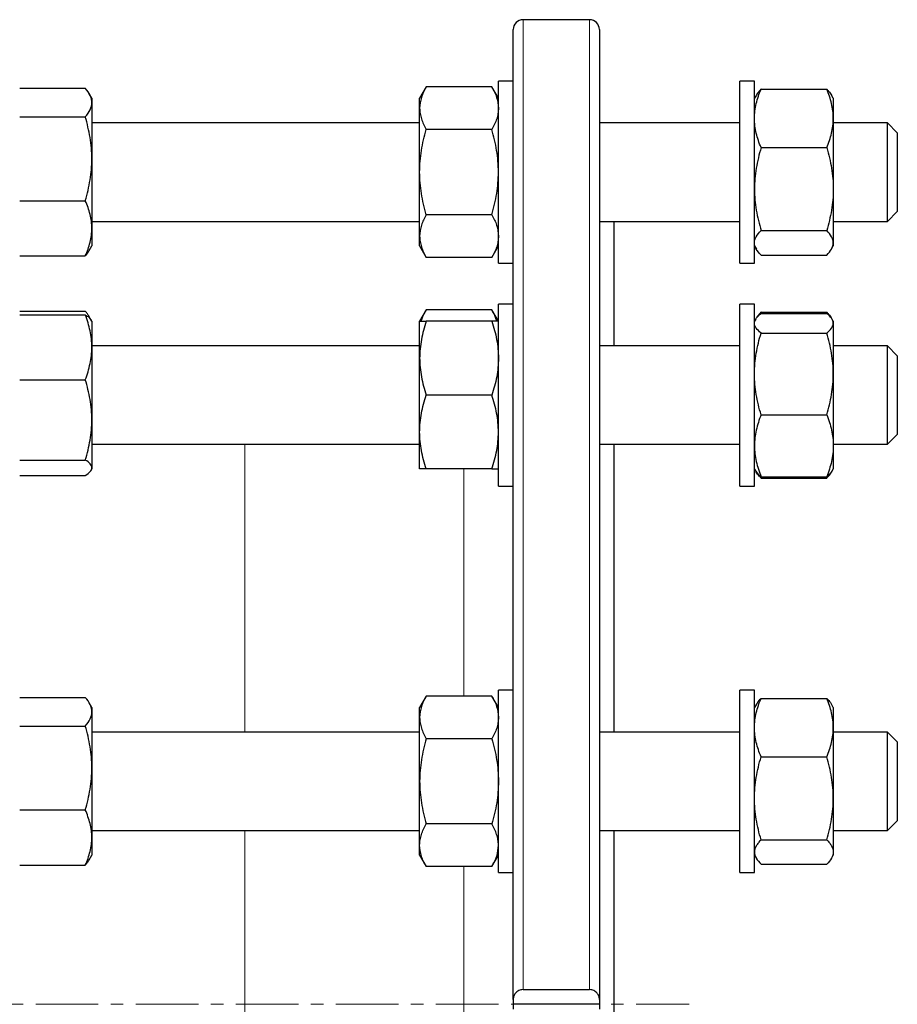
# Model space of a CAD drawing. Header units: millimetres. Extents: x 157 to 1087, y 67 to 925.
# Tile 9 of 9: x 909 to 1087, y 703 to 903. Entities that reach past the tile are written whole.
import ezdxf

# ---------------------------------------------------------------- set-up
doc = ezdxf.new("R2010")
doc.units = ezdxf.units.MM
doc.linetypes.add('CENTERX2', pattern=[20.32, 12.7, -2.54, 2.54, -2.54])
doc.layers.add('FORMAT', color=7, linetype='Continuous')

msp = doc.modelspace()

# ---------------------------------------------------------------- linework, layer by layer
at = {"color": 7, "linetype": 'Continuous', "lineweight": 25}
for p, q in [((1024.54, 902.88), (1011.04, 902.88)), ((1009.04, 703.88), (1009.04, 900.88)), ((1026.54, 900.88), (1026.54, 703.88)), ((1009.04, 890.42), (1006.04, 890.42)), ((1006.04, 855.84), (1006.04, 890.42)), ((1058.04, 890.42), (1055.04, 890.42)), ((1055.04, 853.42), (1055.04, 890.42)), ((1058.04, 853.42), (1058.04, 890.42)), ((908.82, 888.95), (922.14, 888.95)), ((991.38, 889.24), (990.04, 886.92)), ((1004.7, 889.24), (991.38, 889.24)), ((1006.04, 886.92), (1004.7, 889.24)), ((1059.38, 888.78), (1072.7, 888.78)), ((923.48, 886.92), (922.95, 887.84)), ((923.48, 886.92), (923.48, 886.05)), ((923.48, 886.05), (923.48, 874.63)), ((990.04, 884.91), (990.04, 886.92)), ((1058.42, 887.58), (1058.04, 886.92)), ((1074.04, 886.92), (1073.66, 887.58)), ((1074.04, 886.92), (1074.04, 882.83)), ((990.04, 871.92), (990.04, 884.91)), ((908.82, 883.15), (922.14, 883.15)), ((1074.04, 882.83), (1074.04, 868.47)), ((990.04, 881.92), (923.48, 881.92)), ((1004.7, 880.58), (991.38, 880.58)), ((1055.04, 881.92), (1026.54, 881.92)), ((1085.04, 881.92), (1074.04, 881.92)), ((1087.04, 879.92), (1085.04, 881.92)), ((1085.04, 878.28), (1085.04, 881.92)), ((1085.04, 861.92), (1085.04, 878.28)), ((1087.04, 879.92), (1087.04, 877.01)), ((1059.38, 876.89), (1072.7, 876.89)), ((1087.04, 877.01), (1087.04, 863.92)), ((923.48, 874.63), (923.48, 860.5)), ((990.04, 858.93), (990.04, 871.92)), ((1074.04, 868.47), (1074.04, 857.55)), ((908.82, 866.12), (922.14, 866.12)), ((1004.7, 863.26), (991.38, 863.26)), ((1085.04, 861.92), (1087.04, 863.92)), ((923.48, 861.92), (990.04, 861.92)), ((923.48, 860.5), (923.48, 856.92)), ((1026.54, 861.92), (1055.04, 861.92)), ((1029.54, 836.63), (1029.54, 861.92)), ((1059.38, 860.04), (1072.7, 860.04)), ((1074.04, 861.92), (1085.04, 861.92)), ((990.04, 856.92), (990.04, 858.93)), ((922.95, 856), (923.48, 856.92)), ((990.04, 856.92), (991.38, 854.6)), ((1004.7, 854.6), (1006.04, 856.92)), ((1058.04, 856.92), (1058.42, 856.26)), ((1073.66, 856.26), (1074.04, 856.92)), ((1074.04, 857.55), (1074.04, 856.92)), ((908.82, 854.89), (922.14, 854.89)), ((1004.7, 854.6), (991.38, 854.6)), ((1006.04, 853.42), (1006.04, 855.84)), ((1059.38, 855.07), (1072.7, 855.07)), ((1006.04, 853.42), (1009.04, 853.42)), ((1055.04, 853.42), (1058.04, 853.42)), ((1009.04, 845.13), (1006.04, 845.13)), ((1006.04, 808.13), (1006.04, 845.13)), ((1058.04, 845.13), (1055.04, 845.13)), ((1055.04, 808.13), (1055.04, 845.13)), ((1058.04, 808.13), (1058.04, 845.13)), ((908.82, 843.66), (922.14, 843.66)), ((908.82, 842.95), (922.14, 842.95)), ((923.33, 841.88), (922.95, 842.55)), ((991.38, 843.95), (990.04, 841.63)), ((1004.7, 843.95), (991.38, 843.95)), ((1006.04, 841.63), (1004.7, 843.95)), ((1058.28, 842.04), (1058.04, 841.63)), ((1059.38, 843.48), (1059.22, 843.08)), ((1059.38, 843.48), (1072.7, 843.48)), ((1059.38, 843.22), (1072.7, 843.22)), ((1072.7, 843.48), (1072.86, 843.08)), ((1074.04, 841.63), (1073.8, 842.04)), ((923.48, 841.63), (923.33, 841.88)), ((923.48, 841.63), (923.48, 836.35)), ((990.04, 834.13), (990.04, 841.63)), ((1004.7, 841.63), (991.38, 841.63)), ((1074.04, 841.63), (1074.04, 841.22)), ((1074.04, 841.22), (1074.04, 830.93)), ((1059.38, 839.23), (1072.7, 839.23)), ((990.04, 836.63), (923.48, 836.63)), ((923.48, 836.35), (923.48, 821.6)), ((1055.04, 836.63), (1026.54, 836.63)), ((1085.04, 836.63), (1074.04, 836.63)), ((1087.04, 834.63), (1085.04, 836.63)), ((1085.04, 828.28), (1085.04, 836.63)), ((990.04, 819.13), (990.04, 834.13)), ((1087.04, 834.63), (1087.04, 827.95)), ((1074.04, 830.93), (1074.04, 816.34)), ((908.82, 829.76), (922.14, 829.76)), ((1085.04, 816.63), (1085.04, 828.28)), ((1004.7, 826.63), (991.38, 826.63)), ((1087.04, 827.95), (1087.04, 818.63)), ((1059.38, 822.64), (1072.7, 822.64)), ((923.48, 821.6), (923.48, 811.87)), ((990.04, 811.63), (990.04, 819.13)), ((1085.04, 816.63), (1087.04, 818.63)), ((923.48, 816.63), (990.04, 816.63)), ((1026.54, 816.63), (1055.04, 816.63)), ((1029.54, 758.18), (1029.54, 816.63)), ((1074.04, 816.63), (1085.04, 816.63)), ((1074.04, 816.34), (1074.04, 811.63)), ((908.82, 813.44), (922.14, 813.44)), ((908.82, 810.31), (922.14, 810.31)), ((923.33, 811.37), (923.48, 811.63)), ((923.48, 811.87), (923.48, 811.63)), ((1004.7, 811.63), (991.38, 811.63)), ((1058.04, 811.63), (1058.28, 811.21)), ((1058.28, 811.21), (1058.42, 810.97)), ((1059.38, 810.04), (1072.7, 810.04)), ((1073.66, 810.97), (1073.8, 811.21)), ((1073.8, 811.21), (1074.04, 811.63)), ((1006.04, 808.13), (1009.04, 808.13)), ((1055.04, 808.13), (1058.04, 808.13)), ((1059.38, 809.77), (1072.7, 809.77)), ((1009.04, 766.68), (1006.04, 766.68)), ((1006.04, 729.68), (1006.04, 766.68)), ((1058.04, 766.68), (1055.04, 766.68)), ((1055.04, 729.68), (1055.04, 766.68)), ((1058.04, 729.68), (1058.04, 766.68)), ((908.82, 765.21), (922.14, 765.21)), ((923.48, 763.18), (922.95, 764.1)), ((991.38, 765.5), (990.04, 763.18)), ((1004.7, 765.5), (991.38, 765.5)), ((1006.04, 763.18), (1004.7, 765.5)), ((1059.38, 765.03), (1072.7, 765.03)), ((923.48, 763.18), (923.48, 762.31)), ((923.48, 762.31), (923.48, 750.89)), ((990.04, 761.17), (990.04, 763.18)), ((1058.42, 763.84), (1058.04, 763.18)), ((1074.04, 763.18), (1073.66, 763.84)), ((1074.04, 763.18), (1074.04, 759.09)), ((990.04, 748.18), (990.04, 761.17)), ((908.82, 759.41), (922.14, 759.41)), ((990.04, 758.18), (923.48, 758.18)), ((1055.04, 758.18), (1026.54, 758.18)), ((1074.04, 759.09), (1074.04, 744.72)), ((1085.04, 758.18), (1074.04, 758.18)), ((1087.04, 756.18), (1085.04, 758.18)), ((1085.04, 744.68), (1085.04, 758.18)), ((1004.7, 756.84), (991.38, 756.84)), ((1087.04, 756.18), (1087.04, 745.38)), ((1059.38, 753.15), (1072.7, 753.15)), ((923.48, 750.89), (923.48, 736.76)), ((990.04, 735.19), (990.04, 748.18)), ((1074.04, 744.72), (1074.04, 733.81)), ((1085.04, 738.18), (1085.04, 744.68)), ((1087.04, 745.38), (1087.04, 740.18)), ((908.82, 742.37), (922.14, 742.37)), ((1085.04, 738.18), (1087.04, 740.18)), ((923.48, 738.18), (990.04, 738.18)), ((1004.7, 739.52), (991.38, 739.52)), ((1026.54, 738.18), (1055.04, 738.18)), ((1029.54, 702.88), (1029.54, 738.18)), ((1074.04, 738.18), (1085.04, 738.18)), ((923.48, 736.76), (923.48, 733.18)), ((1059.38, 736.29), (1072.7, 736.29)), ((990.04, 733.18), (990.04, 735.19)), ((922.95, 732.25), (923.48, 733.18)), ((990.04, 733.18), (991.38, 730.86)), ((1004.7, 730.86), (1006.04, 733.18)), ((1058.04, 733.18), (1058.42, 732.51)), ((1073.66, 732.51), (1074.04, 733.18)), ((1074.04, 733.81), (1074.04, 733.18)), ((908.82, 731.14), (922.14, 731.14)), ((1004.7, 730.86), (991.38, 730.86)), ((1059.38, 731.32), (1072.7, 731.32)), ((1006.04, 729.68), (1009.04, 729.68)), ((1055.04, 729.68), (1058.04, 729.68)), ((1011.04, 705.86), (1024.54, 705.86)), ((1009.04, 703.88), (1009.04, 702.88)), ((1026.54, 702.88), (1009.04, 702.88)), ((1009.04, 702.88), (1009.04, 701.89)), ((1026.54, 703.88), (1026.54, 702.88)), ((1026.54, 702.88), (1026.54, 701.89)), ((1029.54, 667.59), (1029.54, 702.88))]:
    msp.add_line(p, q, dxfattribs=at)
at = {"color": 8, "linetype": 'Continuous', "lineweight": 18}
for p, q in [((1011.04, 902.88), (1011.04, 705.86)), ((1024.54, 705.86), (1024.54, 902.88)), ((954.54, 816.63), (954.54, 758.18)), ((999.04, 765.5), (999.04, 811.63)), ((954.54, 738.18), (954.54, 667.59)), ((999.04, 672.59), (999.04, 730.86))]:
    msp.add_line(p, q, dxfattribs=at)
at = {"color": 7, "linetype": 'Continuous', "lineweight": 25}
for centre, start, end in [((1011.04, 900.88), 90, 180), ((1024.54, 900.88), 0, 90)]:
    msp.add_arc(centre, 2, start, end, dxfattribs=at)
for points, knots in [([(923.48, 886.05), (923.48, 886.3), (923.45, 886.55), (923.32, 887.04), (923.23, 887.28), (922.88, 888), (922.55, 888.48), (922.14, 888.95)], [0, 0, 0, 0, 0.25, 0.25, 0.5, 0.5, 1, 1, 1, 1]), ([(991.38, 889.24), (990.97, 888.53), (990.63, 887.82), (990.17, 886.38), (990.04, 885.65), (990.04, 884.91)], [0, 0, 0, 0, 0.5, 0.5, 1, 1, 1, 1]), ([(1004.7, 889.24), (1005.11, 888.53), (1005.45, 887.82), (1005.91, 886.38), (1006.04, 885.65), (1006.04, 884.91)], [0, 0, 0, 0, 0.5, 0.5, 1, 1, 1, 1]), ([(1058.04, 882.83), (1058.04, 883.34), (1058.07, 883.84), (1058.2, 884.85), (1058.29, 885.34), (1058.64, 886.83), (1058.97, 887.81), (1059.38, 888.78)], [0, 0, 0, 0, 0.25, 0.25, 0.5, 0.5, 1, 1, 1, 1]), ([(1059.38, 888.78), (1059.25, 888.64), (1058.99, 888.37), (1058.67, 887.97), (1058.5, 887.71), (1058.42, 887.58)], [0, 0, 0, 0, 0.339582, 0.679261, 1, 1, 1, 1]), ([(1074.04, 882.83), (1074.04, 883.34), (1074.01, 883.84), (1073.89, 884.85), (1073.8, 885.34), (1073.45, 886.83), (1073.11, 887.81), (1072.7, 888.78)], [0, 0, 0, 0, 0.25, 0.25, 0.5, 0.5, 1, 1, 1, 1]), ([(1072.7, 888.78), (1072.83, 888.64), (1073.09, 888.37), (1073.41, 887.97), (1073.58, 887.71), (1073.66, 887.58)], [0, 0, 0, 0, 0.339582, 0.679261, 1, 1, 1, 1]), ([(922.14, 883.15), (922.55, 883.63), (922.88, 884.1), (923.35, 885.07), (923.48, 885.56), (923.48, 886.05)], [0, 0, 0, 0, 0.5, 0.5, 1, 1, 1, 1]), ([(990.04, 884.91), (990.04, 884.54), (990.07, 884.17), (990.2, 883.44), (990.29, 883.08), (990.64, 882), (990.97, 881.29), (991.38, 880.58)], [0, 0, 0, 0, 0.25, 0.25, 0.5, 0.5, 1, 1, 1, 1]), ([(1006.04, 884.91), (1006.04, 884.54), (1006.01, 884.17), (1005.89, 883.44), (1005.8, 883.08), (1005.45, 882), (1005.11, 881.29), (1004.7, 880.58)], [0, 0, 0, 0, 0.25, 0.25, 0.5, 0.5, 1, 1, 1, 1]), ([(923.48, 874.63), (923.48, 875.35), (923.45, 876.08), (923.32, 877.53), (923.23, 878.24), (922.88, 880.38), (922.54, 881.77), (922.14, 883.15)], [0, 0, 0, 0, 0.25, 0.25, 0.5, 0.5, 1, 1, 1, 1]), ([(1059.38, 876.89), (1058.97, 877.87), (1058.63, 878.84), (1058.17, 880.82), (1058.04, 881.82), (1058.04, 882.83)], [0, 0, 0, 0, 0.5, 0.5, 1, 1, 1, 1]), ([(1072.7, 876.89), (1073.11, 877.87), (1073.45, 878.84), (1073.91, 880.82), (1074.04, 881.82), (1074.04, 882.83)], [0, 0, 0, 0, 0.5, 0.5, 1, 1, 1, 1]), ([(990.04, 871.92), (990.04, 872.65), (990.07, 873.39), (990.2, 874.86), (990.29, 875.59), (990.64, 877.76), (990.98, 879.18), (991.38, 880.58)], [0, 0, 0, 0, 0.25, 0.25, 0.5, 0.5, 1, 1, 1, 1]), ([(1006.04, 871.92), (1006.04, 872.65), (1006.01, 873.39), (1005.89, 874.86), (1005.79, 875.59), (1005.44, 877.76), (1005.11, 879.18), (1004.7, 880.58)], [0, 0, 0, 0, 0.25, 0.25, 0.5, 0.5, 1, 1, 1, 1]), ([(1059.38, 876.89), (1059.18, 876.21), (1058.99, 875.52), (1058.66, 874.12), (1058.52, 873.42), (1058.17, 871.3), (1058.04, 869.89), (1058.04, 868.47)], [0, 0, 0, 0, 0.25, 0.25, 0.5, 0.5, 1, 1, 1, 1]), ([(1072.7, 876.89), (1072.9, 876.21), (1073.09, 875.52), (1073.42, 874.12), (1073.57, 873.42), (1073.92, 871.3), (1074.04, 869.89), (1074.04, 868.47)], [0, 0, 0, 0, 0.25, 0.25, 0.5, 0.5, 1, 1, 1, 1]), ([(922.14, 866.12), (922.34, 866.81), (922.53, 867.51), (922.86, 868.92), (923, 869.63), (923.35, 871.76), (923.48, 873.19), (923.48, 874.63)], [0, 0, 0, 0, 0.25, 0.25, 0.5, 0.5, 1, 1, 1, 1]), ([(991.38, 863.26), (991.18, 863.96), (990.99, 864.67), (990.66, 866.11), (990.52, 866.83), (990.17, 869), (990.04, 870.46), (990.04, 871.92)], [0, 0, 0, 0, 0.25, 0.25, 0.5, 0.5, 1, 1, 1, 1]), ([(1004.7, 863.26), (1004.9, 863.96), (1005.09, 864.67), (1005.42, 866.11), (1005.57, 866.83), (1005.92, 869), (1006.04, 870.46), (1006.04, 871.92)], [0, 0, 0, 0, 0.25, 0.25, 0.5, 0.5, 1, 1, 1, 1]), ([(1058.04, 868.47), (1058.04, 867.75), (1058.07, 867.04), (1058.2, 865.6), (1058.29, 864.89), (1058.64, 862.78), (1058.98, 861.4), (1059.38, 860.04)], [0, 0, 0, 0, 0.25, 0.25, 0.5, 0.5, 1, 1, 1, 1]), ([(1074.04, 868.47), (1074.04, 867.75), (1074.01, 867.04), (1073.89, 865.6), (1073.79, 864.89), (1073.44, 862.78), (1073.11, 861.4), (1072.7, 860.04)], [0, 0, 0, 0, 0.25, 0.25, 0.5, 0.5, 1, 1, 1, 1]), ([(923.48, 860.5), (923.48, 860.98), (923.45, 861.46), (923.32, 862.4), (923.23, 862.87), (922.88, 864.28), (922.55, 865.2), (922.14, 866.12)], [0, 0, 0, 0, 0.25, 0.25, 0.5, 0.5, 1, 1, 1, 1]), ([(991.38, 863.26), (990.97, 862.55), (990.63, 861.84), (990.17, 860.4), (990.04, 859.67), (990.04, 858.93)], [0, 0, 0, 0, 0.5, 0.5, 1, 1, 1, 1]), ([(1004.7, 863.26), (1005.11, 862.55), (1005.45, 861.84), (1005.91, 860.4), (1006.04, 859.67), (1006.04, 858.93)], [0, 0, 0, 0, 0.5, 0.5, 1, 1, 1, 1]), ([(922.14, 854.89), (922.55, 855.8), (922.88, 856.73), (923.35, 858.6), (923.48, 859.54), (923.48, 860.5)], [0, 0, 0, 0, 0.5, 0.5, 1, 1, 1, 1]), ([(1058.04, 857.55), (1058.04, 857.76), (1058.07, 857.97), (1058.2, 858.39), (1058.29, 858.6), (1058.64, 859.22), (1058.97, 859.63), (1059.38, 860.04)], [0, 0, 0, 0, 0.25, 0.25, 0.5, 0.5, 1, 1, 1, 1]), ([(1074.04, 857.55), (1074.04, 857.76), (1074.01, 857.97), (1073.89, 858.39), (1073.8, 858.6), (1073.45, 859.22), (1073.11, 859.63), (1072.7, 860.04)], [0, 0, 0, 0, 0.25, 0.25, 0.5, 0.5, 1, 1, 1, 1]), ([(990.04, 858.93), (990.04, 858.56), (990.07, 858.19), (990.2, 857.46), (990.29, 857.1), (990.64, 856.02), (990.97, 855.31), (991.38, 854.6)], [0, 0, 0, 0, 0.25, 0.25, 0.5, 0.5, 1, 1, 1, 1]), ([(1006.04, 858.93), (1006.04, 858.56), (1006.01, 858.19), (1005.89, 857.46), (1005.8, 857.1), (1005.45, 856.02), (1005.11, 855.31), (1004.7, 854.6)], [0, 0, 0, 0, 0.25, 0.25, 0.5, 0.5, 1, 1, 1, 1]), ([(1059.38, 855.07), (1058.97, 855.47), (1058.63, 855.88), (1058.17, 856.71), (1058.04, 857.13), (1058.04, 857.55)], [0, 0, 0, 0, 0.5, 0.5, 1, 1, 1, 1]), ([(1072.7, 855.07), (1073.11, 855.47), (1073.45, 855.88), (1073.91, 856.71), (1074.04, 857.13), (1074.04, 857.55)], [0, 0, 0, 0, 0.5, 0.5, 1, 1, 1, 1]), ([(922.94, 856), (922.9, 855.93), (922.77, 855.7), (922.51, 855.33), (922.26, 855.03), (922.14, 854.89)], [0, 0, 0, 0, 0.1962036, 0.5981526, 1, 1, 1, 1]), ([(923.18, 842.08), (923.1, 842.26), (922.93, 842.61), (922.57, 843.14), (922.28, 843.49), (922.14, 843.66)], [0, 0, 0, 0, 0.330588, 0.6652791, 1, 1, 1, 1]), ([(923.48, 836.35), (923.48, 836.91), (923.45, 837.47), (923.32, 838.59), (923.23, 839.14), (922.88, 840.79), (922.55, 841.87), (922.14, 842.95)], [0, 0, 0, 0, 0.25, 0.25, 0.5, 0.5, 1, 1, 1, 1]), ([(922.14, 842.95), (922.27, 842.86), (922.53, 842.69), (922.86, 842.44), (923.12, 842.18), (923.28, 841.99), (923.32, 841.89), (923.33, 841.88)], [0, 0, 0, 0, 0.240819, 0.481706, 0.722467, 0.967776, 1, 1, 1, 1]), ([(990.35, 841.63), (990.43, 841.88), (990.6, 842.39), (990.95, 843.17), (991.24, 843.69), (991.38, 843.95)], [0, 0, 0, 0, 0.320666, 0.660318, 1, 1, 1, 1]), ([(1005.73, 841.63), (1005.65, 841.88), (1005.48, 842.39), (1005.13, 843.17), (1004.84, 843.69), (1004.7, 843.95)], [0, 0, 0, 0, 0.320666, 0.660318, 1, 1, 1, 1]), ([(1058.04, 841.22), (1058.04, 841.39), (1058.07, 841.56), (1058.2, 841.9), (1058.29, 842.07), (1058.64, 842.56), (1058.97, 842.89), (1059.38, 843.22)], [0, 0, 0, 0, 0.25, 0.25, 0.5, 0.5, 1, 1, 1, 1]), ([(1059.38, 843.48), (1059.25, 843.35), (1058.99, 843.08), (1058.67, 842.68), (1058.5, 842.42), (1058.42, 842.29)], [0, 0, 0, 0, 0.339582, 0.679261, 1, 1, 1, 1]), ([(1072.7, 843.48), (1072.83, 843.35), (1073.09, 843.08), (1073.41, 842.68), (1073.58, 842.42), (1073.66, 842.29)], [0, 0, 0, 0, 0.339582, 0.679261, 1, 1, 1, 1]), ([(1074.04, 841.22), (1074.04, 841.39), (1074.01, 841.56), (1073.89, 841.9), (1073.8, 842.07), (1073.45, 842.56), (1073.11, 842.89), (1072.7, 843.22)], [0, 0, 0, 0, 0.25, 0.25, 0.5, 0.5, 1, 1, 1, 1]), ([(991.38, 841.63), (990.97, 840.4), (990.63, 839.16), (990.17, 836.67), (990.04, 835.4), (990.04, 834.13)], [0, 0, 0, 0, 0.5, 0.5, 1, 1, 1, 1]), ([(990.04, 841.63), (990.04, 841.63), (990.07, 841.63), (990.2, 841.63), (990.29, 841.63), (990.64, 841.63), (990.97, 841.63), (991.38, 841.63)], [0, 0, 0, 0, 0.25, 0.25, 0.5, 0.5, 1, 1, 1, 1]), ([(1004.7, 841.63), (1005.11, 840.4), (1005.45, 839.16), (1005.91, 836.67), (1006.04, 835.4), (1006.04, 834.13)], [0, 0, 0, 0, 0.5, 0.5, 1, 1, 1, 1]), ([(1006.04, 841.63), (1006.04, 841.63), (1006.01, 841.63), (1005.89, 841.63), (1005.8, 841.63), (1005.45, 841.63), (1005.11, 841.63), (1004.7, 841.63)], [0, 0, 0, 0, 0.25, 0.25, 0.5, 0.5, 1, 1, 1, 1]), ([(1059.38, 839.23), (1058.97, 839.56), (1058.63, 839.88), (1058.17, 840.55), (1058.04, 840.88), (1058.04, 841.22)], [0, 0, 0, 0, 0.5, 0.5, 1, 1, 1, 1]), ([(1072.7, 839.23), (1073.11, 839.56), (1073.45, 839.88), (1073.91, 840.55), (1074.04, 840.88), (1074.04, 841.22)], [0, 0, 0, 0, 0.5, 0.5, 1, 1, 1, 1]), ([(1058.04, 830.93), (1058.04, 831.64), (1058.07, 832.34), (1058.2, 833.74), (1058.29, 834.44), (1058.64, 836.51), (1058.97, 837.88), (1059.38, 839.23)], [0, 0, 0, 0, 0.25, 0.25, 0.5, 0.5, 1, 1, 1, 1]), ([(1074.04, 830.93), (1074.04, 831.64), (1074.01, 832.34), (1073.89, 833.74), (1073.8, 834.44), (1073.45, 836.51), (1073.11, 837.88), (1072.7, 839.23)], [0, 0, 0, 0, 0.25, 0.25, 0.5, 0.5, 1, 1, 1, 1]), ([(922.14, 829.76), (922.55, 830.84), (922.88, 831.92), (923.35, 834.12), (923.48, 835.23), (923.48, 836.35)], [0, 0, 0, 0, 0.5, 0.5, 1, 1, 1, 1]), ([(990.04, 834.13), (990.04, 833.49), (990.07, 832.85), (990.2, 831.59), (990.29, 830.96), (990.64, 829.08), (990.97, 827.85), (991.38, 826.63)], [0, 0, 0, 0, 0.25, 0.25, 0.5, 0.5, 1, 1, 1, 1]), ([(1006.04, 834.13), (1006.04, 833.49), (1006.01, 832.85), (1005.89, 831.59), (1005.8, 830.96), (1005.45, 829.08), (1005.11, 827.85), (1004.7, 826.63)], [0, 0, 0, 0, 0.25, 0.25, 0.5, 0.5, 1, 1, 1, 1]), ([(1059.38, 822.64), (1058.97, 824), (1058.63, 825.36), (1058.17, 828.12), (1058.04, 829.52), (1058.04, 830.93)], [0, 0, 0, 0, 0.5, 0.5, 1, 1, 1, 1]), ([(1072.7, 822.64), (1073.11, 824), (1073.45, 825.36), (1073.91, 828.12), (1074.04, 829.52), (1074.04, 830.93)], [0, 0, 0, 0, 0.5, 0.5, 1, 1, 1, 1]), ([(923.48, 821.6), (923.48, 822.29), (923.45, 822.98), (923.32, 824.37), (923.23, 825.06), (922.88, 827.1), (922.54, 828.44), (922.14, 829.76)], [0, 0, 0, 0, 0.25, 0.25, 0.5, 0.5, 1, 1, 1, 1]), ([(990.04, 819.13), (990.04, 819.76), (990.07, 820.4), (990.2, 821.67), (990.29, 822.31), (990.64, 824.19), (990.98, 825.41), (991.38, 826.63)], [0, 0, 0, 0, 0.25, 0.25, 0.5, 0.5, 1, 1, 1, 1]), ([(1006.04, 819.13), (1006.04, 819.76), (1006.01, 820.4), (1005.89, 821.67), (1005.79, 822.31), (1005.44, 824.19), (1005.11, 825.41), (1004.7, 826.63)], [0, 0, 0, 0, 0.25, 0.25, 0.5, 0.5, 1, 1, 1, 1]), ([(1059.38, 822.64), (1059.18, 822.13), (1058.99, 821.61), (1058.66, 820.56), (1058.52, 820.04), (1058.17, 818.46), (1058.04, 817.4), (1058.04, 816.34)], [0, 0, 0, 0, 0.25, 0.25, 0.5, 0.5, 1, 1, 1, 1]), ([(1072.7, 822.64), (1072.9, 822.13), (1073.09, 821.61), (1073.42, 820.56), (1073.57, 820.04), (1073.92, 818.46), (1074.04, 817.4), (1074.04, 816.34)], [0, 0, 0, 0, 0.25, 0.25, 0.5, 0.5, 1, 1, 1, 1]), ([(922.14, 813.44), (922.34, 814.1), (922.53, 814.77), (922.86, 816.13), (923, 816.81), (923.35, 818.85), (923.48, 820.22), (923.48, 821.6)], [0, 0, 0, 0, 0.25, 0.25, 0.5, 0.5, 1, 1, 1, 1]), ([(991.38, 811.63), (991.18, 812.24), (990.99, 812.85), (990.66, 814.1), (990.52, 814.72), (990.17, 816.6), (990.04, 817.86), (990.04, 819.13)], [0, 0, 0, 0, 0.25, 0.25, 0.5, 0.5, 1, 1, 1, 1]), ([(1004.7, 811.63), (1004.9, 812.24), (1005.09, 812.85), (1005.42, 814.1), (1005.57, 814.72), (1005.92, 816.6), (1006.04, 817.86), (1006.04, 819.13)], [0, 0, 0, 0, 0.25, 0.25, 0.5, 0.5, 1, 1, 1, 1]), ([(1058.04, 816.34), (1058.04, 815.8), (1058.07, 815.27), (1058.2, 814.2), (1058.29, 813.67), (1058.64, 812.09), (1058.98, 811.05), (1059.38, 810.04)], [0, 0, 0, 0, 0.25, 0.25, 0.5, 0.5, 1, 1, 1, 1]), ([(1074.04, 816.34), (1074.04, 815.8), (1074.01, 815.27), (1073.89, 814.2), (1073.79, 813.67), (1073.44, 812.09), (1073.11, 811.05), (1072.7, 810.04)], [0, 0, 0, 0, 0.25, 0.25, 0.5, 0.5, 1, 1, 1, 1]), ([(923.48, 811.87), (923.48, 812.01), (923.45, 812.14), (923.32, 812.4), (923.23, 812.54), (922.88, 812.93), (922.55, 813.19), (922.14, 813.44)], [0, 0, 0, 0, 0.25, 0.25, 0.5, 0.5, 1, 1, 1, 1]), ([(922.14, 810.31), (922.55, 810.56), (922.88, 810.82), (923.35, 811.34), (923.48, 811.61), (923.48, 811.87)], [0, 0, 0, 0, 0.5, 0.5, 1, 1, 1, 1]), ([(991.38, 811.63), (990.97, 811.63), (990.63, 811.63), (990.17, 811.63), (990.04, 811.63), (990.04, 811.63)], [0, 0, 0, 0, 0.5, 0.5, 1, 1, 1, 1]), ([(1004.7, 811.63), (1005.11, 811.63), (1005.45, 811.63), (1005.91, 811.63), (1006.04, 811.63), (1006.04, 811.63)], [0, 0, 0, 0, 0.5, 0.5, 1, 1, 1, 1]), ([(1058.28, 811.21), (1058.34, 811.13), (1058.45, 810.94), (1058.7, 810.65), (1059.01, 810.34), (1059.26, 810.14), (1059.38, 810.04)], [0, 0, 0, 0, 0.211534, 0.474299, 0.737182, 1, 1, 1, 1]), ([(1059.38, 809.77), (1059.25, 809.91), (1058.99, 810.17), (1058.67, 810.58), (1058.45, 810.89), (1058.37, 811.07), (1058.35, 811.11)], [0, 0, 0, 0, 0.304778, 0.609642, 0.914347, 1, 1, 1, 1]), ([(1073.8, 811.21), (1073.75, 811.13), (1073.63, 810.94), (1073.38, 810.65), (1073.07, 810.34), (1072.82, 810.14), (1072.7, 810.04)], [0, 0, 0, 0, 0.211534, 0.474299, 0.737182, 1, 1, 1, 1]), ([(1072.7, 809.77), (1072.83, 809.91), (1073.09, 810.17), (1073.41, 810.58), (1073.63, 810.89), (1073.71, 811.07), (1073.73, 811.11)], [0, 0, 0, 0, 0.304778, 0.609642, 0.914347, 1, 1, 1, 1]), ([(923.48, 762.31), (923.48, 762.56), (923.45, 762.8), (923.32, 763.29), (923.23, 763.54), (922.88, 764.26), (922.55, 764.74), (922.14, 765.21)], [0, 0, 0, 0, 0.25, 0.25, 0.5, 0.5, 1, 1, 1, 1]), ([(991.38, 765.5), (990.97, 764.79), (990.63, 764.08), (990.17, 762.63), (990.04, 761.9), (990.04, 761.17)], [0, 0, 0, 0, 0.5, 0.5, 1, 1, 1, 1]), ([(1004.7, 765.5), (1005.11, 764.79), (1005.45, 764.08), (1005.91, 762.63), (1006.04, 761.9), (1006.04, 761.17)], [0, 0, 0, 0, 0.5, 0.5, 1, 1, 1, 1]), ([(1058.04, 759.09), (1058.04, 759.59), (1058.07, 760.1), (1058.2, 761.1), (1058.29, 761.6), (1058.64, 763.08), (1058.97, 764.06), (1059.38, 765.03)], [0, 0, 0, 0, 0.25, 0.25, 0.5, 0.5, 1, 1, 1, 1]), ([(1059.38, 765.03), (1059.28, 764.93), (1059.07, 764.72), (1058.77, 764.36), (1058.55, 764.06), (1058.45, 763.87), (1058.43, 763.84)], [0, 0, 0, 0, 0.264435, 0.529071, 0.908778, 1, 1, 1, 1]), ([(1074.04, 759.09), (1074.04, 759.59), (1074.01, 760.1), (1073.89, 761.1), (1073.8, 761.6), (1073.45, 763.08), (1073.11, 764.06), (1072.7, 765.03)], [0, 0, 0, 0, 0.25, 0.25, 0.5, 0.5, 1, 1, 1, 1]), ([(1072.7, 765.03), (1072.8, 764.93), (1073.01, 764.72), (1073.31, 764.36), (1073.54, 764.06), (1073.63, 763.87), (1073.65, 763.84)], [0, 0, 0, 0, 0.264435, 0.529071, 0.908778, 1, 1, 1, 1]), ([(922.14, 759.41), (922.55, 759.88), (922.88, 760.36), (923.35, 761.33), (923.48, 761.81), (923.48, 762.31)], [0, 0, 0, 0, 0.5, 0.5, 1, 1, 1, 1]), ([(990.04, 761.17), (990.04, 760.8), (990.07, 760.43), (990.2, 759.7), (990.29, 759.34), (990.64, 758.26), (990.97, 757.54), (991.38, 756.84)], [0, 0, 0, 0, 0.25, 0.25, 0.5, 0.5, 1, 1, 1, 1]), ([(1006.04, 761.17), (1006.04, 760.8), (1006.01, 760.43), (1005.89, 759.7), (1005.8, 759.34), (1005.45, 758.26), (1005.11, 757.54), (1004.7, 756.84)], [0, 0, 0, 0, 0.25, 0.25, 0.5, 0.5, 1, 1, 1, 1]), ([(923.48, 750.89), (923.48, 751.61), (923.45, 752.34), (923.32, 753.77), (923.23, 754.49), (922.88, 756.62), (922.55, 758.02), (922.14, 759.41)], [0, 0, 0, 0, 0.25, 0.25, 0.5, 0.5, 1, 1, 1, 1]), ([(1059.38, 753.15), (1058.97, 754.12), (1058.63, 755.1), (1058.17, 757.08), (1058.04, 758.08), (1058.04, 759.09)], [0, 0, 0, 0, 0.5, 0.5, 1, 1, 1, 1]), ([(1072.7, 753.15), (1073.11, 754.12), (1073.45, 755.1), (1073.91, 757.08), (1074.04, 758.08), (1074.04, 759.09)], [0, 0, 0, 0, 0.5, 0.5, 1, 1, 1, 1]), ([(991.38, 756.84), (990.97, 755.42), (990.63, 753.99), (990.17, 751.11), (990.04, 749.65), (990.04, 748.18)], [0, 0, 0, 0, 0.5, 0.5, 1, 1, 1, 1]), ([(1004.7, 756.84), (1005.11, 755.42), (1005.45, 753.99), (1005.91, 751.11), (1006.04, 749.65), (1006.04, 748.18)], [0, 0, 0, 0, 0.5, 0.5, 1, 1, 1, 1]), ([(1058.04, 744.72), (1058.04, 745.44), (1058.07, 746.16), (1058.2, 747.58), (1058.29, 748.28), (1058.64, 750.39), (1058.97, 751.77), (1059.38, 753.15)], [0, 0, 0, 0, 0.25, 0.25, 0.5, 0.5, 1, 1, 1, 1]), ([(1074.04, 744.72), (1074.04, 745.44), (1074.01, 746.16), (1073.89, 747.58), (1073.8, 748.28), (1073.45, 750.39), (1073.11, 751.77), (1072.7, 753.15)], [0, 0, 0, 0, 0.25, 0.25, 0.5, 0.5, 1, 1, 1, 1]), ([(922.14, 742.37), (922.55, 743.77), (922.88, 745.17), (923.35, 748.01), (923.48, 749.44), (923.48, 750.89)], [0, 0, 0, 0, 0.5, 0.5, 1, 1, 1, 1]), ([(990.04, 748.18), (990.04, 747.44), (990.07, 746.7), (990.2, 745.24), (990.29, 744.52), (990.64, 742.35), (990.97, 740.93), (991.38, 739.52)], [0, 0, 0, 0, 0.25, 0.25, 0.5, 0.5, 1, 1, 1, 1]), ([(1006.04, 748.18), (1006.04, 747.44), (1006.01, 746.7), (1005.89, 745.24), (1005.8, 744.52), (1005.45, 742.35), (1005.11, 740.93), (1004.7, 739.52)], [0, 0, 0, 0, 0.25, 0.25, 0.5, 0.5, 1, 1, 1, 1]), ([(1059.38, 736.29), (1058.97, 737.67), (1058.63, 739.06), (1058.17, 741.87), (1058.04, 743.29), (1058.04, 744.72)], [0, 0, 0, 0, 0.5, 0.5, 1, 1, 1, 1]), ([(1072.7, 736.29), (1073.11, 737.67), (1073.45, 739.06), (1073.91, 741.87), (1074.04, 743.29), (1074.04, 744.72)], [0, 0, 0, 0, 0.5, 0.5, 1, 1, 1, 1]), ([(923.48, 736.76), (923.48, 737.23), (923.45, 737.71), (923.32, 738.66), (923.23, 739.14), (922.88, 740.54), (922.54, 741.46), (922.14, 742.37)], [0, 0, 0, 0, 0.25, 0.25, 0.5, 0.5, 1, 1, 1, 1]), ([(990.04, 735.19), (990.04, 735.55), (990.07, 735.92), (990.2, 736.66), (990.29, 737.02), (990.64, 738.11), (990.98, 738.82), (991.38, 739.52)], [0, 0, 0, 0, 0.25, 0.25, 0.5, 0.5, 1, 1, 1, 1]), ([(1006.04, 735.19), (1006.04, 735.55), (1006.01, 735.92), (1005.89, 736.66), (1005.79, 737.02), (1005.44, 738.11), (1005.11, 738.82), (1004.7, 739.52)], [0, 0, 0, 0, 0.25, 0.25, 0.5, 0.5, 1, 1, 1, 1]), ([(922.14, 731.14), (922.34, 731.6), (922.53, 732.06), (922.86, 732.99), (923, 733.46), (923.35, 734.87), (923.48, 735.81), (923.48, 736.76)], [0, 0, 0, 0, 0.25, 0.25, 0.5, 0.5, 1, 1, 1, 1]), ([(1059.38, 736.29), (1059.18, 736.09), (1058.99, 735.89), (1058.66, 735.48), (1058.52, 735.27), (1058.17, 734.65), (1058.04, 734.23), (1058.04, 733.81)], [0, 0, 0, 0, 0.25, 0.25, 0.5, 0.5, 1, 1, 1, 1]), ([(1072.7, 736.29), (1072.9, 736.09), (1073.09, 735.89), (1073.42, 735.48), (1073.57, 735.27), (1073.92, 734.65), (1074.04, 734.23), (1074.04, 733.81)], [0, 0, 0, 0, 0.25, 0.25, 0.5, 0.5, 1, 1, 1, 1]), ([(991.38, 730.86), (991.18, 731.21), (990.99, 731.56), (990.66, 732.28), (990.52, 732.64), (990.17, 733.73), (990.04, 734.45), (990.04, 735.19)], [0, 0, 0, 0, 0.25, 0.25, 0.5, 0.5, 1, 1, 1, 1]), ([(1004.7, 730.86), (1004.9, 731.21), (1005.09, 731.56), (1005.42, 732.28), (1005.57, 732.64), (1005.92, 733.73), (1006.04, 734.45), (1006.04, 735.19)], [0, 0, 0, 0, 0.25, 0.25, 0.5, 0.5, 1, 1, 1, 1]), ([(922.94, 732.26), (922.9, 732.18), (922.77, 731.96), (922.51, 731.59), (922.26, 731.29), (922.14, 731.14)], [0, 0, 0, 0, 0.196204, 0.598153, 1, 1, 1, 1]), ([(1058.04, 733.81), (1058.04, 733.6), (1058.07, 733.39), (1058.2, 732.96), (1058.29, 732.75), (1058.64, 732.13), (1058.98, 731.72), (1059.38, 731.32)], [0, 0, 0, 0, 0.25, 0.25, 0.5, 0.5, 1, 1, 1, 1]), ([(1074.04, 733.81), (1074.04, 733.6), (1074.01, 733.39), (1073.89, 732.96), (1073.79, 732.75), (1073.44, 732.13), (1073.11, 731.72), (1072.7, 731.32)], [0, 0, 0, 0, 0.25, 0.25, 0.5, 0.5, 1, 1, 1, 1]), ([(1011.04, 705.86), (1010.88, 705.86), (1010.72, 705.84), (1010.42, 705.77), (1010.28, 705.72), (1010.02, 705.59), (1009.9, 705.51), (1009.69, 705.35), (1009.59, 705.26), (1009.35, 704.97), (1009.23, 704.76), (1009.08, 704.32), (1009.04, 704.1), (1009.04, 703.88)], [0, 0, 0, 0, 0.125, 0.125, 0.25, 0.25, 0.375, 0.375, 0.5, 0.5, 0.75, 0.75, 1, 1, 1, 1]), ([(1026.54, 703.88), (1026.54, 703.99), (1026.53, 704.1), (1026.49, 704.32), (1026.46, 704.43), (1026.35, 704.76), (1026.23, 704.97), (1025.99, 705.26), (1025.89, 705.35), (1025.68, 705.51), (1025.56, 705.59), (1025.3, 705.72), (1025.16, 705.77), (1024.86, 705.84), (1024.7, 705.86), (1024.54, 705.86)], [0, 0, 0, 0, 0.125, 0.125, 0.25, 0.25, 0.5, 0.5, 0.625, 0.625, 0.75, 0.75, 0.875, 0.875, 1, 1, 1, 1])]:
    msp.add_open_spline(points, degree=3, knots=knots, dxfattribs=at)
at = {"layer": 'FORMAT', "linetype": 'CENTERX2', "lineweight": 18}
msp.add_line((769.84, 702.88), (1044.76, 702.88), dxfattribs=at)

doc.saveas('drawing.dxf')
